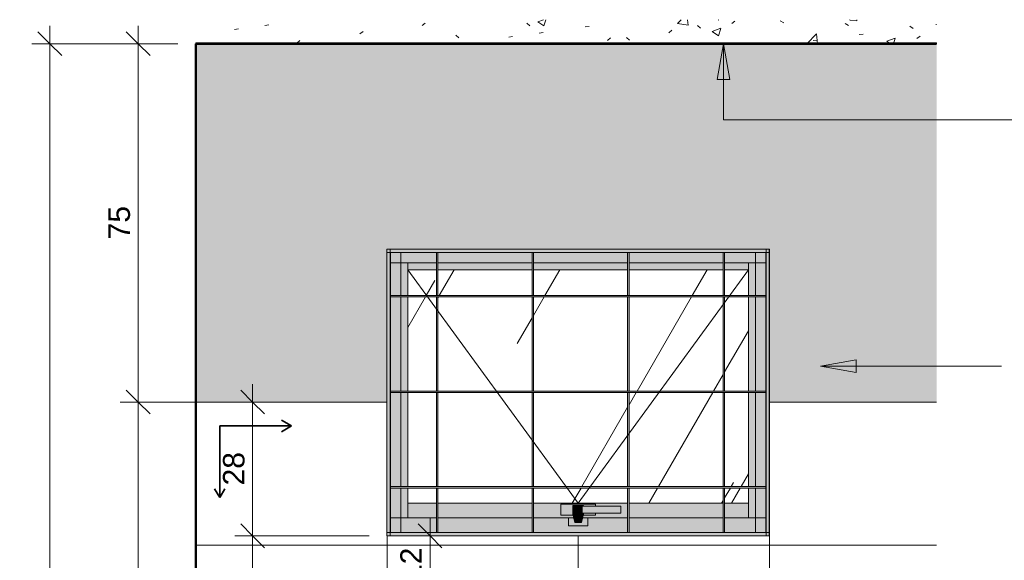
# Model space of a CAD drawing. Header units: millimetres. Extents: x -5352 to 6018, y -8027 to 2580.
# Tile 2 of 82: x -5352 to -3292, y 1449 to 2580. Entities that reach past the tile are written whole.
import ezdxf

# ---------------------------------------------------------------- set-up
doc = ezdxf.new("R2010")
doc.units = ezdxf.units.MM
for name, color, linetype, lineweight in [('A-ANNO-DIMS', 7, 'Continuous', 9), ('A-ANNO-DIMS-25', 7, 'Continuous', 9), ('A-CLNG', 7, 'Continuous', 5), ('A-FLOR', 7, 'Continuous', 5), ('A-FLOR-PATT', 7, 'Continuous', 50), ('A-GLAZ', 7, 'Continuous', 5), ('A-WALL-PATT', 7, 'Continuous', 5), ('G-ANNO-TEXT', 7, 'Continuous', 9), ('I-WALL', 7, 'Continuous', 5)]:
    doc.layers.add(name, color=color, linetype=linetype, lineweight=lineweight)
doc.layers.add('A-ANNO-NOTE', color=1, linetype='Continuous', lineweight=9, true_color=0xff0000)
doc.styles.add('Arial', font='arial.ttf', dxfattribs={"height": 45})
doc.dimstyles.new('Com_linha__ref__contínua__-_Cor_Vermelha_Arial_1_8mm', dxfattribs={"dimscale": 304.8, "dimtxt": 45.911673, "dimasz": 0.164042, "dimexe": 0.123031, "dimexo": 0.123031, "dimgap": 0.012303, "dimtad": 1, "dimdec": 1, "dimlfac": 0.1, "dimrnd": 0.1, "dimdsep": 46, "dimtxsty": 'Arial', "dimblk1": 'OBLIQUE', "dimblk2": 'OBLIQUE', "dimsah": 1, "dimcen": 0.09, "dimdle": 0.123031, "dimazin": 0, "dimtfac": 1, "dimtdec": 4, "dimtix": 1, "dimtmove": 0, "dimatfit": 3, "dimfxl": 1, "dimtvp": 1, "dimtolj": 1, "dimtzin": 0, "dimarcsym": 2})

# ---------------------------------------------------------------- blocks, each defined once
blk = doc.blocks.new('JANELA MAXIM-AR_2773969-5a0')
at = {"layer": 'A-GLAZ', "true_color": 0xfffffc}
for points in [[(-4576.7, 1500), (-4576.7, 2100), (-4583.6, 2100), (-4583.6, 1500)], [(-4402.5, 2093.1), (-3790.5, 2093.1), (-3790.5, 2100), (-4576.7, 2100), (-4576.7, 2093.1)], [(-4576.7, 1506.8), (-4576.4, 1507.2), (-4576.4, 2092.8), (-4576.7, 2093.1), (-4576.7, 1586.3)], [(-4208.7, 2092.8), (-3790.8, 2092.8), (-3790.5, 2093.1), (-4576.7, 2093.1), (-4576.4, 2092.8), (-4402.5, 2092.8)], [(-3790.5, 1506.8), (-3790.5, 2093.1), (-3790.8, 2092.8), (-3790.8, 1507.2)], [(-3790.5, 1500), (-3783.6, 1500), (-3783.6, 2100), (-3790.5, 2100), (-3790.5, 1917.6)], [(-3790.8, 2000), (-3790.8, 2003), (-4576.4, 2003), (-4576.4, 2000), (-3821.2, 2000)], [(-3790.8, 1800), (-3790.8, 1803), (-4576.4, 1803), (-4576.4, 1800), (-3821.2, 1800)], [(-3790.8, 1600), (-3790.8, 1603), (-4576.4, 1603), (-4576.4, 1600), (-3821.2, 1600)], [(-4160.3, 1506.8), (-3790.5, 1506.8), (-3790.8, 1507.2), (-4576.4, 1507.2), (-4576.7, 1506.8), (-4208.7, 1506.8)], [(-4576.7, 1500), (-3790.5, 1500), (-3790.5, 1506.8), (-4576.7, 1506.8)]]:
    blk.add_hatch(color=7, dxfattribs=at).paths.add_polyline_path(points)
h = blk.add_hatch(color=7, dxfattribs=at)
h.paths.add_polyline_path([(-4554.7, 1507.2), (-4554.7, 1600), (-4576.4, 1600), (-4576.4, 1507.2)])
h.paths.add_polyline_path([(-4554.7, 1603), (-4554.7, 1800), (-4576.4, 1800), (-4576.4, 1603)])
h.paths.add_polyline_path([(-4576.4, 1803), (-4554.7, 1803), (-4554.7, 2000), (-4576.4, 2000), (-4576.4, 1917.6)])
h.paths.add_polyline_path([(-4554.7, 2003), (-4554.7, 2092.8), (-4576.4, 2092.8), (-4576.4, 2003)])
h = blk.add_hatch(color=7, dxfattribs=at)
h.paths.add_polyline_path([(-4477.1, 2071.5), (-4280.1, 2071.5), (-4280.1, 2092.8), (-4477.1, 2092.8)])
h.paths.add_polyline_path([(-4554.7, 2071.5), (-4480.1, 2071.5), (-4480.1, 2092.8), (-4554.7, 2092.8)])
h.paths.add_polyline_path([(-3812.5, 2071.5), (-3812.5, 2092.8), (-3877.1, 2092.8), (-3877.1, 2071.5), (-3821.2, 2071.5)])
h.paths.add_polyline_path([(-4277.1, 2071.5), (-4080.1, 2071.5), (-4080.1, 2092.8), (-4277.1, 2092.8)])
h.paths.add_polyline_path([(-3880.1, 2071.5), (-3880.1, 2092.8), (-4077.1, 2092.8), (-4077.1, 2071.5)])
h = blk.add_hatch(color=7, dxfattribs=at)
h.paths.add_polyline_path([(-4480.1, 1507.2), (-4477.1, 1507.2), (-4477.1, 1600), (-4480.1, 1600), (-4480.1, 1586.3)])
h.paths.add_polyline_path([(-4477.1, 1603), (-4477.1, 1800), (-4480.1, 1800), (-4480.1, 1603)])
h.paths.add_polyline_path([(-4480.1, 1803), (-4477.1, 1803), (-4477.1, 2000), (-4480.1, 2000), (-4480.1, 1917.6)])
h.paths.add_polyline_path([(-4477.1, 2003), (-4477.1, 2092.8), (-4480.1, 2092.8), (-4480.1, 2003)])
h = blk.add_hatch(color=7, dxfattribs=at)
h.paths.add_polyline_path([(-4280.1, 1507.2), (-4277.1, 1507.2), (-4277.1, 1600), (-4280.1, 1600), (-4280.1, 1586.3)])
h.paths.add_polyline_path([(-4277.1, 1603), (-4277.1, 1800), (-4280.1, 1800), (-4280.1, 1603)])
h.paths.add_polyline_path([(-4280.1, 1803), (-4277.1, 1803), (-4277.1, 2000), (-4280.1, 2000), (-4280.1, 1917.6)])
h.paths.add_polyline_path([(-4280.1, 2003), (-4277.1, 2003), (-4277.1, 2092.8), (-4280.1, 2092.8)])
h = blk.add_hatch(color=7, dxfattribs=at)
h.paths.add_polyline_path([(-4080.1, 1507.2), (-4077.1, 1507.2), (-4077.1, 1600), (-4080.1, 1600), (-4080.1, 1586.3)])
h.paths.add_polyline_path([(-4077.1, 1603), (-4077.1, 1800), (-4080.1, 1800), (-4080.1, 1603)])
h.paths.add_polyline_path([(-4080.1, 1803), (-4077.1, 1803), (-4077.1, 2000), (-4080.1, 2000), (-4080.1, 1917.6)])
h.paths.add_polyline_path([(-4080.1, 2003), (-4077.1, 2003), (-4077.1, 2092.8), (-4080.1, 2092.8)])
h = blk.add_hatch(color=7, dxfattribs=at)
h.paths.add_polyline_path([(-3880.1, 1507.2), (-3877.1, 1507.2), (-3877.1, 1600), (-3880.1, 1600), (-3880.1, 1586.3)])
h.paths.add_polyline_path([(-3877.1, 1603), (-3877.1, 1800), (-3880.1, 1800), (-3880.1, 1603)])
h.paths.add_polyline_path([(-3880.1, 1803), (-3877.1, 1803), (-3877.1, 2000), (-3880.1, 2000), (-3880.1, 1917.6)])
h.paths.add_polyline_path([(-3877.1, 2003), (-3877.1, 2092.8), (-3880.1, 2092.8), (-3880.1, 2003)])
h = blk.add_hatch(color=7, dxfattribs=at)
h.paths.add_polyline_path([(-3790.8, 1507.2), (-3790.8, 1600), (-3812.5, 1600), (-3812.5, 1507.2)])
h.paths.add_polyline_path([(-3790.8, 1603), (-3790.8, 1800), (-3812.5, 1800), (-3812.5, 1603)])
h.paths.add_polyline_path([(-3790.8, 1803), (-3790.8, 2000), (-3812.5, 2000), (-3812.5, 1803)])
h.paths.add_polyline_path([(-3790.8, 2003), (-3790.8, 2092.8), (-3812.5, 2092.8), (-3812.5, 2003)])
h = blk.add_hatch(color=7, dxfattribs=at)
h.paths.add_polyline_path([(-4554.7, 1537.7), (-4539.9, 1537.7), (-4539.9, 1600), (-4554.7, 1600), (-4554.7, 1586.3)])
h.paths.add_polyline_path([(-4539.9, 1603), (-4539.9, 1800), (-4554.7, 1800), (-4554.7, 1603)])
h.paths.add_polyline_path([(-4554.7, 1803), (-4539.9, 1803), (-4539.9, 2000), (-4554.7, 2000), (-4554.7, 1917.6)])
h.paths.add_polyline_path([(-4539.9, 2003), (-4539.9, 2071.5), (-4554.7, 2071.5), (-4554.7, 2003)])
h = blk.add_hatch(color=7, dxfattribs=at)
h.paths.add_polyline_path([(-4477.1, 2071.2), (-4280.1, 2071.2), (-4280.1, 2071.5), (-4477.1, 2071.5)])
h.paths.add_polyline_path([(-4080.1, 2071.2), (-4080.1, 2071.5), (-4277.1, 2071.5), (-4277.1, 2071.2), (-4208.7, 2071.2)])
h.paths.add_polyline_path([(-4480.1, 2071.2), (-4480.1, 2071.5), (-4539.9, 2071.5), (-4539.9, 2071.2)])
h.paths.add_polyline_path([(-3880.1, 2071.2), (-3880.1, 2071.5), (-4077.1, 2071.5), (-4077.1, 2071.2)])
h.paths.add_polyline_path([(-3877.1, 2071.2), (-3827.3, 2071.2), (-3827.3, 2071.5), (-3877.1, 2071.5)])
h = blk.add_hatch(color=7, dxfattribs=at)
h.paths.add_polyline_path([(-4477.1, 2057), (-4280.1, 2057), (-4280.1, 2071.2), (-4477.1, 2071.2)])
h.paths.add_polyline_path([(-4480.1, 2057), (-4480.1, 2071.2), (-4539.9, 2071.2), (-4539.9, 2057)])
h.paths.add_polyline_path([(-4080.1, 2057), (-4080.1, 2071.2), (-4277.1, 2071.2), (-4277.1, 2057), (-4208.7, 2057)])
h.paths.add_polyline_path([(-3880.1, 2057), (-3880.1, 2071.2), (-4077.1, 2071.2), (-4077.1, 2057)])
h.paths.add_polyline_path([(-3877.1, 2057), (-3827.3, 2057), (-3827.3, 2071.2), (-3877.1, 2071.2)])
h = blk.add_hatch(color=7, dxfattribs=at)
h.paths.add_polyline_path([(-3821.2, 1537.7), (-3812.5, 1537.7), (-3812.5, 1600), (-3827.3, 1600), (-3827.3, 1537.7)])
h.paths.add_polyline_path([(-3821.2, 1603), (-3812.5, 1603), (-3812.5, 1800), (-3827.3, 1800), (-3827.3, 1603)])
h.paths.add_polyline_path([(-3812.5, 1803), (-3812.5, 2000), (-3827.3, 2000), (-3827.3, 1803), (-3821.2, 1803)])
h.paths.add_polyline_path([(-3821.2, 2003), (-3812.5, 2003), (-3812.5, 2071.5), (-3827.3, 2071.5), (-3827.3, 2003)])
at = {"layer": 'A-GLAZ', "true_color": 0xbee8fe}
h = blk.add_hatch(dxfattribs=at)
h.set_pattern_fill('FP_3', color=254, style=0, pattern_type=2)
h.set_pattern_definition([(60, (-4215.2, 0), (-395, 1815.8), [250, -500]), (60, (-3715.2, 475), (-297.07, 835.46), [750, -1250]), (60, (-1715.2, 3750), (-560, 1680.1), [1250, -2825]), (60, (-8465.2, -5825), (-1875.5, 2901.5), [2500, -5000]), (60, (-11715.2, -13650), (-781.75, 6196), [2750, -5250]), (60, (26734.8, 63650), (-1047.66, 2885.4), [3750, -7500]), (60, (-3965.2, 5000), (-869.8, 1743.5), [1750, -5000]), (60, (-79965.2, -164000), (-30.08, 2297.9), [1500, -1875]), (60, (-3840.2, 575), (-2248, 2856.6), [2000, -3000]), (60, (-35065.2, 58625), (93.477, -1988.093), [1250, -2875]), (60, (-1715.2, 2825), (-395.03, 1815.8), [250, -500]), (60, (-4715.2, 475), (-297.07, 835.46), [750, -1250]), (60, (-1715.2, -3750), (-559.98, 1680.08), [1250, -2825]), (60, (34.8, -5825), (-1875.5, 2901.5), [2500, -5000]), (60, (-11715.2, 13650), (-781.7, 6196), [2750, -5250]), (60, (-35165.2, -63650), (-1047.66, 2885.4), [3750, -7500]), (60, (-3965.2, -5000), (-869.8, 1743.48), [1750, -5000]), (60, (-79965.2, 164000), (-30.08, 2297.9), [1500, -1875]), (60, (-4590.2, -575), (-2248, 2856.6), [2000, -3000]), (60, (-35065.2, -58625), (93.477, -1988.093), [1250, -2875])])
h.paths.add_polyline_path([(-4111.8, 1568.2), (-4080.1, 1568.2), (-4080.1, 1600), (-4277.1, 1600), (-4277.1, 1568.2), (-4160.3, 1568.2)])
h.paths.add_polyline_path([(-4539.9, 1568.2), (-4480.1, 1568.2), (-4480.1, 1600), (-4539.9, 1600), (-4539.9, 1586.3)])
h.paths.add_polyline_path([(-4402.5, 1568.2), (-4280.1, 1568.2), (-4280.1, 1600), (-4477.1, 1600), (-4477.1, 1568.2)])
h.paths.add_polyline_path([(-4077.1, 1568.2), (-3880.1, 1568.2), (-3880.1, 1600), (-4077.1, 1600), (-4077.1, 1586.3)])
h.paths.add_polyline_path([(-3877.1, 1568.2), (-3827.3, 1568.2), (-3827.3, 1600), (-3877.1, 1600), (-3877.1, 1586.3)])
h.paths.add_polyline_path([(-4080.1, 1603), (-4080.1, 1800), (-4277.1, 1800), (-4277.1, 1603), (-4208.7, 1603)])
h.paths.add_polyline_path([(-4280.1, 1603), (-4280.1, 1800), (-4477.1, 1800), (-4477.1, 1603)])
h.paths.add_polyline_path([(-3880.1, 1603), (-3880.1, 1800), (-4077.1, 1800), (-4077.1, 1603)])
h.paths.add_polyline_path([(-4480.1, 1603), (-4480.1, 1800), (-4539.9, 1800), (-4539.9, 1603)])
h.paths.add_polyline_path([(-3827.3, 1603), (-3827.3, 1800), (-3877.1, 1800), (-3877.1, 1603)])
h.paths.add_polyline_path([(-4539.9, 1803), (-4480.1, 1803), (-4480.1, 2000), (-4539.9, 2000), (-4539.9, 1917.6)])
h.paths.add_polyline_path([(-4280.1, 1803), (-4280.1, 2000), (-4477.1, 2000), (-4477.1, 1803)])
h.paths.add_polyline_path([(-3877.1, 1803), (-3827.3, 1803), (-3827.3, 2000), (-3877.1, 2000), (-3877.1, 1917.6)])
h.paths.add_polyline_path([(-4077.1, 1803), (-3880.1, 1803), (-3880.1, 2000), (-4077.1, 2000), (-4077.1, 1917.6)])
h.paths.add_polyline_path([(-4208.7, 1803), (-4080.1, 1803), (-4080.1, 2000), (-4277.1, 2000), (-4277.1, 1803)])
h.paths.add_polyline_path([(-4477.1, 2003), (-4280.1, 2003), (-4280.1, 2057), (-4477.1, 2057)])
h.paths.add_polyline_path([(-4077.1, 2003), (-3880.1, 2003), (-3880.1, 2057), (-4077.1, 2057)])
h.paths.add_polyline_path([(-4539.9, 2003), (-4480.1, 2003), (-4480.1, 2057), (-4539.9, 2057)])
h.paths.add_polyline_path([(-3827.3, 2003), (-3827.3, 2057), (-3877.1, 2057), (-3877.1, 2003)])
h.paths.add_polyline_path([(-4277.1, 2003), (-4080.1, 2003), (-4080.1, 2057), (-4277.1, 2057)])
at = {"layer": 'A-GLAZ', "true_color": 0xfffffc}
h = blk.add_hatch(color=7, dxfattribs=at)
h.paths.add_polyline_path([(-4134.1, 1538), (-4080.1, 1538), (-4080.1, 1568.2), (-4277.1, 1568.2), (-4277.1, 1538), (-4192.9, 1538), (-4194.3, 1543.5), (-4219.6, 1543.5), (-4219.6, 1566), (-4147.6, 1566), (-4147.6, 1562.3), (-4094.1, 1562.3), (-4094.2, 1547.3), (-4147.6, 1547.3), (-4147.6, 1543.5), (-4172.9, 1543.5), (-4174.3, 1538), (-4147.6, 1538)])
h.paths.add_polyline_path([(-4539.9, 1538), (-4480.1, 1538), (-4480.1, 1568.2), (-4539.9, 1568.2)])
h.paths.add_polyline_path([(-3880.1, 1538), (-3880.1, 1568.2), (-4077.1, 1568.2), (-4077.1, 1538), (-4014.9, 1538)])
h.paths.add_polyline_path([(-3827.3, 1538), (-3827.3, 1568.2), (-3877.1, 1568.2), (-3877.1, 1538)])
h.paths.add_polyline_path([(-4402.5, 1538), (-4280.1, 1538), (-4280.1, 1568.2), (-4477.1, 1568.2), (-4477.1, 1538)])
at = {"layer": 'A-GLAZ', "true_color": 0xf4f4f4}
h = blk.add_hatch(color=7, dxfattribs=at)
h.paths.add_polyline_path([(-4219.6, 1543.5), (-4194.3, 1543.5), (-4194.8, 1545.8), (-4194.8, 1563.8), (-4172.3, 1563.8), (-4172.3, 1562.3), (-4147.6, 1562.3), (-4147.6, 1566), (-4219.6, 1566)])
h.paths.add_polyline_path([(-4154.1, 1543.5), (-4147.6, 1543.5), (-4147.6, 1547.3), (-4172.3, 1547.3), (-4172.3, 1545.8), (-4172.9, 1543.5), (-4160.3, 1543.5)])
for points in [[(-4194.4, 1545.8), (-4172.3, 1545.8), (-4172.3, 1547.3), (-4194.4, 1547.3), (-4194.1, 1562.3), (-4172.3, 1562.3), (-4172.3, 1563.8), (-4194.8, 1563.8), (-4194.8, 1545.8)], [(-4190.3, 1527.8), (-4176.8, 1527.8), (-4172.3, 1545.8), (-4194.8, 1545.8)], [(-4194.4, 1547.3), (-4174, 1547.3), (-4174, 1562.3), (-4194.4, 1562.3)], [(-4095.1, 1547.3), (-4095.1, 1562.3), (-4174, 1562.3), (-4174, 1547.3), (-4111.8, 1547.3)], [(-4094.1, 1547.3), (-4094.1, 1547.3), (-4094.2, 1562.3), (-4095.1, 1562.3), (-4095.1, 1547.3), (-4094.2, 1547.3)], [(-4172.3, 1521.1), (-4163.3, 1521.1), (-4163.3, 1537.7), (-4174.4, 1537.7), (-4176.8, 1527.8), (-4190.3, 1527.8), (-4192.8, 1537.7), (-4203.8, 1537.7), (-4203.8, 1521.1), (-4194.8, 1521.1)]]:
    blk.add_hatch(color=7, dxfattribs=at).paths.add_polyline_path(points)
at = {"layer": 'A-GLAZ', "true_color": 0xfffffc}
h = blk.add_hatch(color=7, dxfattribs=at)
h.paths.add_polyline_path([(-3812.5, 1507.2), (-3812.5, 1537.7), (-3877.1, 1537.7), (-3877.1, 1507.2), (-3821.2, 1507.2)])
h.paths.add_polyline_path([(-4477.1, 1507.2), (-4280.1, 1507.2), (-4280.1, 1537.7), (-4477.1, 1537.7)])
h.paths.add_polyline_path([(-4480.1, 1507.2), (-4480.1, 1537.7), (-4554.7, 1537.7), (-4554.7, 1507.2)])
h.paths.add_polyline_path([(-3880.1, 1507.2), (-3880.1, 1537.7), (-4077.1, 1537.7), (-4077.1, 1507.2), (-4014.9, 1507.2)])
h.paths.add_polyline_path([(-4277.1, 1507.2), (-4080.1, 1507.2), (-4080.1, 1537.7), (-4163.3, 1537.7), (-4163.3, 1521.1), (-4203.8, 1521.1), (-4203.8, 1537.7), (-4277.1, 1537.7)])
h = blk.add_hatch(color=7, dxfattribs=at)
h.paths.add_polyline_path([(-4163.3, 1537.7), (-4080.1, 1537.7), (-4080.1, 1538), (-4174.3, 1538), (-4174.4, 1537.7), (-4172.3, 1537.7)])
h.paths.add_polyline_path([(-4539.9, 1537.7), (-4480.1, 1537.7), (-4480.1, 1538), (-4539.9, 1538)])
h.paths.add_polyline_path([(-3880.1, 1537.7), (-3880.1, 1538), (-4077.1, 1538), (-4077.1, 1537.7), (-4014.9, 1537.7)])
h.paths.add_polyline_path([(-4277.1, 1537.7), (-4192.8, 1537.7), (-4192.9, 1538), (-4277.1, 1538)])
h.paths.add_polyline_path([(-3827.3, 1537.7), (-3827.3, 1538), (-3877.1, 1538), (-3877.1, 1537.7)])
h.paths.add_polyline_path([(-4402.5, 1537.7), (-4280.1, 1537.7), (-4280.1, 1538), (-4477.1, 1538), (-4477.1, 1537.7)])
at = {"layer": 'A-GLAZ'}
for p, q in [((-4583.6, 2100), (-4583.6, 1500)), ((-4576.7, 2100), (-4583.6, 2100)), ((-4583.6, 2093.1), (-4583.6, 2100)), ((-4583.6, 2100), (-3783.6, 2100)), ((-4583.6, 2093.1), (-3783.6, 2093.1)), ((-4576.7, 2100), (-4576.7, 1500)), ((-4576.4, 2092.8), (-4576.4, 1507.2)), ((-4576.4, 2092.8), (-3790.8, 2092.8)), ((-4554.7, 2092.8), (-4554.7, 2003)), ((-4480.1, 2003), (-4480.1, 2092.8)), ((-4477.1, 2092.8), (-4477.1, 2003)), ((-4280.1, 2003), (-4280.1, 2092.8)), ((-4277.1, 2092.8), (-4277.1, 2003)), ((-4080.1, 2003), (-4080.1, 2092.8)), ((-4077.1, 2092.8), (-4077.1, 2003)), ((-3880.1, 2003), (-3880.1, 2092.8)), ((-3877.1, 2092.8), (-3877.1, 2003)), ((-3812.5, 2092.8), (-3812.5, 2003)), ((-3790.8, 2092.8), (-3790.8, 1507.2)), ((-3790.5, 2100), (-3790.5, 1500)), ((-3783.6, 2100), (-3790.5, 2100)), ((-3783.6, 2100), (-3783.6, 1500)), ((-3783.6, 2100), (-3783.6, 2093.1)), ((-4576.4, 2071.5), (-4480.1, 2071.5)), ((-4539.9, 2003), (-4539.9, 2071.5)), ((-4480.1, 2071.2), (-4539.9, 2071.2)), ((-4477.1, 2071.5), (-4280.1, 2071.5)), ((-4280.1, 2071.2), (-4477.1, 2071.2)), ((-4277.1, 2071.5), (-4080.1, 2071.5)), ((-4080.1, 2071.2), (-4277.1, 2071.2)), ((-4077.1, 2071.5), (-3880.1, 2071.5)), ((-3880.1, 2071.2), (-4077.1, 2071.2)), ((-3877.1, 2071.5), (-3790.8, 2071.5)), ((-3827.3, 2071.2), (-3877.1, 2071.2)), ((-3827.3, 2003), (-3827.3, 2071.5)), ((-4183.6, 1568.2), (-4539.9, 2057)), ((-4480.1, 2057), (-4539.9, 2057)), ((-4280.1, 2057), (-4477.1, 2057)), ((-4080.1, 2057), (-4277.1, 2057)), ((-3827.3, 2057), (-4183.6, 1568.2)), ((-3880.1, 2057), (-4077.1, 2057)), ((-3827.3, 2057), (-3877.1, 2057)), ((-3790.8, 2003), (-4576.4, 2003)), ((-4576.4, 2000), (-3790.8, 2000)), ((-4554.7, 2000), (-4554.7, 1803)), ((-4539.9, 1803), (-4539.9, 2000)), ((-4480.1, 1803), (-4480.1, 2000)), ((-4477.1, 2000), (-4477.1, 1803)), ((-4280.1, 1803), (-4280.1, 2000)), ((-4277.1, 2000), (-4277.1, 1803)), ((-4080.1, 1803), (-4080.1, 2000)), ((-4077.1, 2000), (-4077.1, 1803)), ((-3880.1, 1803), (-3880.1, 2000)), ((-3877.1, 2000), (-3877.1, 1803)), ((-3827.3, 1803), (-3827.3, 2000)), ((-3812.5, 2000), (-3812.5, 1803)), ((-3790.8, 1803), (-4576.4, 1803)), ((-4576.4, 1800), (-3790.8, 1800)), ((-4554.7, 1800), (-4554.7, 1603)), ((-4539.9, 1603), (-4539.9, 1800)), ((-4480.1, 1603), (-4480.1, 1800)), ((-4477.1, 1800), (-4477.1, 1603)), ((-4280.1, 1603), (-4280.1, 1800)), ((-4277.1, 1800), (-4277.1, 1603)), ((-4080.1, 1603), (-4080.1, 1800)), ((-4077.1, 1800), (-4077.1, 1603)), ((-3880.1, 1603), (-3880.1, 1800)), ((-3877.1, 1800), (-3877.1, 1603)), ((-3827.3, 1603), (-3827.3, 1800)), ((-3812.5, 1800), (-3812.5, 1603)), ((-4576.4, 1603), (-3790.8, 1603)), ((-3790.8, 1600), (-4576.4, 1600)), ((-4554.7, 1600), (-4554.7, 1507.2)), ((-4539.9, 1537.7), (-4539.9, 1600)), ((-4480.1, 1507.2), (-4480.1, 1600)), ((-4477.1, 1600), (-4477.1, 1507.2)), ((-4280.1, 1507.2), (-4280.1, 1600)), ((-4277.1, 1600), (-4277.1, 1507.2)), ((-4080.1, 1507.2), (-4080.1, 1600)), ((-4077.1, 1600), (-4077.1, 1507.2)), ((-3880.1, 1507.2), (-3880.1, 1600)), ((-3877.1, 1600), (-3877.1, 1507.2)), ((-3827.3, 1537.7), (-3827.3, 1600)), ((-3812.5, 1600), (-3812.5, 1507.2)), ((-4480.1, 1568.2), (-4539.9, 1568.2)), ((-4280.1, 1568.2), (-4477.1, 1568.2)), ((-4080.1, 1568.2), (-4277.1, 1568.2)), ((-4147.6, 1566), (-4219.6, 1566)), ((-4219.6, 1566), (-4219.6, 1543.5)), ((-4147.6, 1562.3), (-4147.6, 1566)), ((-3880.1, 1568.2), (-4077.1, 1568.2)), ((-3827.3, 1568.2), (-3877.1, 1568.2)), ((-4172.3, 1563.8), (-4194.8, 1563.8)), ((-4194.8, 1563.8), (-4194.8, 1545.8)), ((-4194.8, 1545.8), (-4172.3, 1545.8)), ((-4194.8, 1545.8), (-4190.3, 1527.8)), ((-4194.4, 1562.3), (-4194.4, 1547.3)), ((-4174, 1562.3), (-4194.4, 1562.3)), ((-4194.4, 1547.3), (-4174, 1547.3)), ((-4176.8, 1527.8), (-4172.3, 1545.8)), ((-4095.1, 1562.3), (-4174, 1562.3)), ((-4174, 1547.3), (-4095.1, 1547.3)), ((-4172.3, 1562.3), (-4172.3, 1563.8)), ((-4172.3, 1545.8), (-4172.3, 1547.3)), ((-4147.6, 1543.5), (-4147.6, 1547.3)), ((-4094.1, 1562.3), (-4095.1, 1562.3)), ((-4095.1, 1547.3), (-4094.1, 1547.3)), ((-4094.1, 1547.3), (-4094.1, 1562.3)), ((-4576.4, 1537.7), (-4480.1, 1537.7)), ((-4480.1, 1538), (-4539.9, 1538)), ((-4280.1, 1538), (-4477.1, 1538)), ((-4477.1, 1537.7), (-4280.1, 1537.7)), ((-4192.9, 1538), (-4277.1, 1538)), ((-4277.1, 1537.7), (-4203.8, 1537.7)), ((-4219.6, 1543.5), (-4194.3, 1543.5)), ((-4192.8, 1537.7), (-4203.8, 1537.7)), ((-4203.8, 1537.7), (-4203.8, 1521.1)), ((-4190.3, 1527.8), (-4176.8, 1527.8)), ((-4163.3, 1537.7), (-4174.4, 1537.7)), ((-4080.1, 1538), (-4174.3, 1538)), ((-4172.9, 1543.5), (-4147.6, 1543.5)), ((-4163.3, 1521.1), (-4163.3, 1537.7)), ((-4163.3, 1537.7), (-4080.1, 1537.7)), ((-3880.1, 1538), (-4077.1, 1538)), ((-4077.1, 1537.7), (-3880.1, 1537.7)), ((-3827.3, 1538), (-3877.1, 1538)), ((-3877.1, 1537.7), (-3790.8, 1537.7)), ((-4583.6, 1506.8), (-3783.6, 1506.8)), ((-4583.6, 1506.8), (-4583.6, 1500)), ((-4576.4, 1507.2), (-3790.8, 1507.2)), ((-4203.8, 1521.1), (-4163.3, 1521.1)), ((-3783.6, 1506.8), (-3783.6, 1500)), ((-4576.7, 1500), (-4583.6, 1500)), ((-4583.6, 1500), (-3783.6, 1500)), ((-3783.6, 1500), (-3790.5, 1500))]:
    blk.add_line(p, q, dxfattribs=at)
blk = doc.blocks.new('DIMBLOCK1-5a')
at = {"layer": 'A-ANNO-DIMS-25', "color": 242, "true_color": 0xbd2b2e}
for p, q in [((-5104.2, 2530), (-5129.2, 2555)), ((-5104.2, 2567.5), (-5104.2, 1780)), ((-5104.2, 2530), (-5141.7, 2530)), ((-5104.2, 2530), (-5079.2, 2505)), ((-5104.2, 2530), (-5021.1, 2530)), ((-5104.2, 1780), (-5129.2, 1805)), ((-5104.2, 1780), (-5141.7, 1780)), ((-5104.2, 1780), (-5079.2, 1755)), ((-5104.2, 1780), (-4721.8, 1780))]:
    blk.add_line(p, q, dxfattribs=at)
at = {"layer": 'A-ANNO-DIMS-25', "color": 0, "insert": (-5166.4, 2120.4), "char_height": 45, "width": 83.065, "attachment_point": 1, "rotation": 90, "line_spacing_factor": 0.941778, "style": 'Arial'}
blk.add_mtext('75', dxfattribs=at)
blk = doc.blocks.new('_Oblique')
at = {"color": 0, "linetype": 'ByBlock', "lineweight": -2}
blk.add_line((-0.5, -0.5), (0.5, 0.5), dxfattribs=at)
blk = doc.blocks.new('DIMBLOCK2-5a')
at = {"layer": 'A-ANNO-DIMS-25', "color": 242, "true_color": 0xbd2b2e}
for p, q in [((-5104.2, 1780), (-5129.2, 1805)), ((-5104.2, 1780), (-5141.7, 1780)), ((-5104.2, 1780), (-5104.2, -57.5)), ((-5104.2, 1780), (-5079.2, 1755)), ((-5104.2, 1780), (-4721.8, 1780)), ((-5104.2, -20), (-5129.2, 5)), ((-5104.2, -20), (-5141.7, -20)), ((-5104.2, -20), (-5079.2, -45)), ((-5104.2, -20), (-5021.1, -20))]:
    blk.add_line(p, q, dxfattribs=at)
at = {"layer": 'A-ANNO-DIMS-25', "color": 0, "char_height": 45, "attachment_point": 1, "rotation": 90, "line_spacing_factor": 0.941778, "style": 'Arial'}
for s, insert, width in [('6 PEÇAS INTEIRAS', (-5088.3, 594.6), 684.861), ('180', (-5166.4, 828.1), 124.597)]:
    blk.add_mtext(s, dxfattribs=dict(at, insert=insert, width=width))
blk = doc.blocks.new('DIMBLOCK3-5a')
at = {"layer": 'A-ANNO-DIMS-25', "color": 242, "true_color": 0xbd2b2e}
for p, q in [((-5289.1, 2530), (-5314.1, 2555)), ((-5289.1, 2567.5), (-5289.1, -57.5)), ((-5289.1, 2530), (-5326.6, 2530)), ((-5289.1, 2530), (-5264.1, 2505)), ((-5289.1, 2530), (-5021.1, 2530)), ((-5289.1, -20), (-5314.1, 5)), ((-5289.1, -20), (-5326.6, -20)), ((-5289.1, -20), (-5264.1, -45)), ((-5289.1, -20), (-5021.1, -20))]:
    blk.add_line(p, q, dxfattribs=at)
at = {"layer": 'A-ANNO-DIMS-25', "color": 0, "insert": (-5351.3, 1203.1), "char_height": 45, "width": 124.597, "attachment_point": 1, "rotation": 90, "line_spacing_factor": 0.941778, "style": 'Arial'}
blk.add_mtext('255', dxfattribs=at)
blk = doc.blocks.new('DIMBLOCK4-5a')
at = {"layer": 'A-ANNO-DIMS-25', "color": 242, "true_color": 0xbd2b2e}
for p, q in [((-4864.7, 1817.5), (-4864.7, 1500)), ((-4864.7, 1780), (-4889.7, 1805)), ((-4864.7, 1780), (-4866.8, 1780)), ((-4864.7, 1780), (-4839.7, 1755)), ((-4864.7, 1780), (-4827.2, 1780)), ((-4864.7, 1500), (-4889.7, 1525)), ((-4864.7, 1500), (-4902.2, 1500)), ((-4864.7, 1500), (-4839.7, 1475)), ((-4864.7, 1500), (-4621.1, 1500))]:
    blk.add_line(p, q, dxfattribs=at)
at = {"layer": 'A-ANNO-DIMS-25', "color": 0, "insert": (-4926.8, 1605.4), "char_height": 45, "width": 83.065, "attachment_point": 1, "rotation": 90, "line_spacing_factor": 0.941778, "style": 'Arial'}
blk.add_mtext('28', dxfattribs=at)
blk = doc.blocks.new('DIMBLOCK5-5a')
at = {"layer": 'A-ANNO-DIMS-25', "color": 242, "true_color": 0xbd2b2e}
for p, q in [((-4864.7, 1500), (-4889.7, 1525)), ((-4864.7, 1500), (-4902.2, 1500)), ((-4864.7, 1500), (-4864.7, -57.5)), ((-4864.7, 1500), (-4839.7, 1475)), ((-4864.7, 1500), (-4621.1, 1500)), ((-4864.7, -20), (-4889.7, 5)), ((-4864.7, -20), (-4866.8, -20)), ((-4864.7, -20), (-4839.7, -45)), ((-4864.7, -20), (-4827.2, -20))]:
    blk.add_line(p, q, dxfattribs=at)
at = {"layer": 'A-ANNO-DIMS-25', "color": 0, "insert": (-4926.8, 688.1), "char_height": 45, "width": 124.597, "attachment_point": 1, "rotation": 90, "line_spacing_factor": 0.941778, "style": 'Arial'}
blk.add_mtext('152', dxfattribs=at)
blk = doc.blocks.new('Símbolo - Início Piso - Iniciar Piso-2718082-5a')
at = {"layer": 'A-ANNO-NOTE', "lineweight": 35}
for p, q in [((-4783.6, 1730), (-4804.6, 1742.1)), ((-4933.6, 1730), (-4783.6, 1730)), ((-4933.6, 1580), (-4933.6, 1730)), ((-4783.6, 1730), (-4804.6, 1717.9)), ((-4933.6, 1580), (-4944.3, 1598.5)), ((-4933.6, 1580), (-4922.9, 1598.5))]:
    blk.add_line(p, q, dxfattribs=at)
blk = doc.blocks.new('DIMBLOCK7-5a')
at = {"layer": 'A-ANNO-DIMS-25', "color": 242, "true_color": 0xbd2b2e}
for p, q in [((-4493.5, 1500), (-4518.5, 1525)), ((-4493.5, 1537.5), (-4493.5, 1380)), ((-4493.5, 1500), (-4531, 1500)), ((-4493.5, 1500), (-4468.5, 1475)), ((-4493.5, 1500), (-4427.3, 1500)), ((-4493.5, 1380), (-4518.5, 1405)), ((-4493.5, 1380), (-4531, 1380)), ((-4493.5, 1380), (-4468.5, 1355)), ((-4493.5, 1380), (-4275.9, 1380))]:
    blk.add_line(p, q, dxfattribs=at)
at = {"layer": 'A-ANNO-DIMS-25', "color": 0, "insert": (-4555.7, 1405.4), "char_height": 45, "width": 83.065, "attachment_point": 1, "rotation": 90, "line_spacing_factor": 0.941778, "style": 'Arial'}
blk.add_mtext('12', dxfattribs=at)

msp = doc.modelspace()

# ---------------------------------------------------------------- hatches: boundary and pattern name
at = {"layer": 'A-FLOR-PATT', "lineweight": 5, "true_color": 0x787878}
h = msp.add_hatch(dxfattribs=at)
h.set_pattern_fill('FP_1', color=8, style=0, pattern_type=2)
h.set_pattern_definition([(50, (-4215.23, 0), (182.185, -15.939), [19.05, -209.55]), (355, (-4215.23, 0), (-35.242, 191.057), [15.24, -167.64]), (100.451, (-4200.05, -1.33), (146.943, 175.117), [16.19, -178.09]), (46.184, (-4215.23, 50.8), (271.079, -42.043), [28.575, -314.325]), (96.636, (-4192.64, 47.3), (237.403, 247.427), [24.285, -267.135]), (351.184, (-4215.23, 50.8), (237.405, 247.425), [22.86, -251.46]), (21, (-4189.83, 38.1), (151.615, -102.2655), [19.05, -209.55]), (326, (-4189.83, 38.1), (61.802, 184.188), [15.24, -167.64]), (71.451, (-4177.2, 29.58), (213.417, 81.921), [16.19, -178.09]), (37.5, (-4215.23, 0), (3.0883, 84.555), [8.382, -157.226, 8.382, -161.798, -168.275]), (37.5, (-4215.23, 0), (3.0883, 84.555), [-335.788, 8.382, -159.893]), (7.5, (-4215.23, 0), (66.8194, 100.1807), [8.382, -88.646, 8.382, -153.416, -64.135]), (7.5, (-4215.23, 0), (66.8194, 100.1807), [-258.826, 8.382, -55.753]), (327.5, (-4271.87, 0), (135.5905, -5.7289), [8.382, -55.118, 8.382, -189.738, -262.89]), (327.5, (-4271.87, 0), (135.5905, -5.7289), [-261.62, 8.382, -254.508]), (317.5, (-4297.27, 0), (148.129, 25.427), [8.382, -74.168, 8.382, -123.19, -186.69]), (317.5, (-4297.27, 0), (148.129, 25.427), [-214.122, 8.382, -178.308])])
h.paths.add_polyline_path([(-3433.635, 2530), (-3433.635, 2580.195), (-4983.763, 2580.195), (-4983.763, 2530), (-3821.167, 2530)])
at = {"layer": 'A-WALL-PATT', "true_color": 0x808080}
h = msp.add_hatch(dxfattribs=at)
h.set_pattern_fill('FP_2', color=8, style=0, pattern_type=2)
h.set_pattern_definition([(0, (-5383.6, -320), (0, 300), []), (90, (-5383.6, -320), (-400, 2e-14), [])])
h.paths.add_polyline_path([(-4970.849, -20), (-3433.635, -20), (-3433.635, 1780), (-3783.588, 1780), (-3783.588, 1500), (-4583.588, 1500), (-4583.588, 1780), (-4983.588, 1780), (-4983.588, -20)])
h.paths.add_polyline_path([(-3722.442, 338.602), (-3724.332, 338.803), (-3726.135, 339.395), (-3727.774, 340.352), (-3729.185, 340.793), (-3729.185, 341.642), (-3730.635, 344.009), (-3731.181, 345.451), (-3731.442, 347.602), (-3731.442, 422.082), (-4035.935, 422.082), (-4036.196, 345.451), (-4037.598, 342.503), (-4038.192, 341.433), (-4038.192, 340.588), (-4039.602, 340.352), (-4041.241, 339.395), (-4043.044, 338.803), (-4044.935, 338.602), (-4098.825, 338.803), (-4100.629, 339.396), (-4102.267, 340.352), (-4104.078, 340.602), (-4104.306, 342.503), (-4105.163, 344.009), (-4105.721, 345.654), (-4105.935, 347.602), (-4105.935, 422.082), (-4229.979, 422.253), (-4232.068, 423.43), (-4232.724, 424.203), (-4233.268, 425.193), (-4233.652, 426.831), (-4233.685, 427.082), (-4233.685, 442.082), (-4232.92, 445.695), (-4231.997, 447.536), (-4230.756, 449.153), (-4227.677, 451.16), (-4226.273, 451.742), (-4222.322, 452.082), (-4105.935, 452.082), (-4105.721, 457.051), (-4104.971, 459.103), (-4104.078, 460.577), (-4104.078, 462.102), (-4102.592, 462.102), (-4100.876, 463.194), (-4098.958, 463.872), (-4096.935, 464.102), (-4043.409, 463.972), (-4040.543, 462.958), (-4039.154, 462.102), (-4038.192, 461.898), (-4038.192, 461.063), (-4036.896, 459.103), (-4036.056, 456.104), (-4035.935, 455.102), (-4035.935, 452.082), (-3731.442, 452.082), (-3731.181, 457.254), (-3730.413, 459.28), (-3729.185, 461.299), (-3729.185, 462.102), (-3728.098, 462.102), (-3725.443, 463.587), (-3722.442, 464.102), (-3668.418, 463.872), (-3666.5, 463.194), (-3664.785, 462.102), (-3663.298, 461.898), (-3663.158, 460.346), (-3661.861, 457.657), (-3661.551, 456.104), (-3661.442, 455.102), (-3661.442, 452.082), (-3542.111, 451.875), (-3540.609, 451.54), (-3538.685, 450.743), (-3536.288, 448.729), (-3534.645, 446.167), (-3534.025, 444.671), (-3533.685, 442.082), (-3533.855, 425.788), (-3534.645, 424.203), (-3535.301, 423.43), (-3536.185, 422.752), (-3537.957, 422.219), (-3544.714, 422.082), (-3661.442, 422.082), (-3661.655, 345.654), (-3662.284, 343.801), (-3663.298, 342.128), (-3663.298, 340.352), (-3665.109, 340.352), (-3666.747, 339.396), (-3668.551, 338.803), (-3670.442, 338.602), (-3695.97, 338.602)])
h.paths.add_polyline_path([(-4228.078, 641.832), (-4238.299, 641.832), (-4248.177, 644.454), (-4257.052, 649.524), (-4264.329, 656.7), (-4269.522, 665.504), (-4272.281, 675.345), (-4272.423, 685.565), (-4269.939, 695.479), (-4264.993, 704.424), (-4257.919, 711.8), (-4249.188, 717.114), (-4249.188, 1346.886), (-4257.919, 1352.2), (-4264.993, 1359.576), (-4269.939, 1368.521), (-4272.423, 1378.435), (-4272.281, 1388.655), (-4269.522, 1398.496), (-4264.329, 1407.3), (-4257.052, 1414.476), (-4248.177, 1419.546), (-4238.299, 1422.168), (-4228.078, 1422.168), (-4218.199, 1419.546), (-4208.699, 1413.86), (-4202.047, 1407.3), (-4196.855, 1398.496), (-4194.095, 1388.655), (-4194.095, 1377.868), (-4196.438, 1368.521), (-4201.383, 1359.576), (-4208.699, 1352.053), (-4217.188, 1346.886), (-4217.188, 717.114), (-4208.458, 711.8), (-4201.383, 704.424), (-4196.438, 695.479), (-4193.953, 685.565), (-4194.095, 675.345), (-4196.855, 665.504), (-4202.047, 656.7), (-4209.324, 649.524), (-4218.199, 644.454)])
h.paths.add_polyline_path([(-4636.134, 958.08), (-4641.394, 959.402), (-4646.174, 961.966), (-4650.184, 965.617), (-4653.184, 970.136), (-4654.992, 975.25), (-4683.422, 975.25), (-4683.073, 1015.249), (-4674.187, 1015.249), (-4673.922, 984.75), (-4654.992, 984.75), (-4653.184, 989.864), (-4650.184, 994.383), (-4646.174, 998.034), (-4641.394, 1000.598), (-4636.134, 1001.92), (-4630.71, 1001.92), (-4625.449, 1000.598), (-4620.67, 998.034), (-4616.659, 994.383), (-4613.659, 989.864), (-4611.851, 984.75), (-4592.922, 984.75), (-4592.656, 1015.249), (-4583.77, 1015.249), (-4583.422, 975.25), (-4611.851, 975.25), (-4613.659, 970.136), (-4616.659, 965.617), (-4620.67, 961.966), (-4625.449, 959.402), (-4630.71, 958.08)])
at = {"layer": 'G-ANNO-TEXT'}
for points in [[(-3879.737, 2529.929), (-3892.962, 2454.929), (-3866.513, 2454.929)], [(-3676.744, 1854.938), (-3601.744, 1841.714), (-3601.744, 1868.163)]]:
    msp.add_hatch(color=256, dxfattribs=at).paths.add_polyline_path(points)
at = {"layer": 'I-WALL', "true_color": 0xf4eccd}
msp.add_hatch(color=254, dxfattribs=at).paths.add_polyline_path([(-3433.635, 1780), (-3433.688, 2530), (-4983.588, 2530), (-4983.588, 1780), (-4583.588, 1780), (-4583.588, 2100), (-3783.588, 2100), (-3783.588, 1780)])

# ---------------------------------------------------------------- linework, layer by layer
at = {"layer": 'A-CLNG'}
for p, q in [((-3433.688, 2532), (-4983.588, 2532)), ((-4983.588, 2532), (-4983.588, 2530)), ((-3433.688, 2531), (-4983.588, 2531)), ((-3433.688, 2530), (-3433.688, 2532))]:
    msp.add_line(p, q, dxfattribs=at)
at = {"layer": 'A-FLOR', "lineweight": 50}
msp.add_line((-4983.588, 2530), (-3433.635, 2530), dxfattribs=at)
at = {"layer": 'G-ANNO-TEXT'}
for p, q in [((-3879.737, 2529.929), (-3892.962, 2454.929)), ((-3866.513, 2454.929), (-3879.737, 2529.929)), ((-3879.737, 2529.929), (-3879.737, 2370.446)), ((-3892.962, 2454.929), (-3866.513, 2454.929)), ((-3879.737, 2370.446), (-3060.076, 2370.446)), ((-3601.744, 1868.163), (-3676.744, 1854.938)), ((-3676.744, 1854.938), (-3601.744, 1841.714)), ((-3676.744, 1854.938), (-3299.66, 1854.938)), ((-3601.744, 1841.714), (-3601.744, 1868.163)), ((-3299.66, 1854.938), (-3298.007, 1854.938))]:
    msp.add_line(p, q, dxfattribs=at)
at = {"layer": 'I-WALL', "lineweight": 50}
for p, q in [((-4983.588, 2530), (-4983.763, 2530)), ((-4983.588, 1330), (-4983.588, 2530)), ((-4983.763, 1780), (-4983.588, 1780))]:
    msp.add_line(p, q, dxfattribs=at)
at = {"layer": 'I-WALL'}
for p, q in [((-4583.588, 1500), (-4583.588, 2100)), ((-4583.588, 2100), (-3783.588, 2100)), ((-3783.588, 2100), (-3783.588, 1500)), ((-4983.588, 1780), (-4583.588, 1780)), ((-3783.588, 1780), (-3433.635, 1780)), ((-3783.588, 1500), (-4583.588, 1500))]:
    msp.add_line(p, q, dxfattribs=at)

# ---------------------------------------------------------------- block references
at = {"layer": 'A-ANNO-NOTE', "lineweight": 35}
msp.add_blockref('Símbolo - Início Piso - Iniciar Piso-2718082-5a', (0, 0), dxfattribs=at)
at = {"layer": 'A-GLAZ'}
msp.add_blockref('JANELA MAXIM-AR_2773969-5a0', (0, 0), dxfattribs=at)

# ---------------------------------------------------------------- dimensions: what is measured, and where the dimension line sits
at = {"layer": 'A-ANNO-DIMS', "color": 242, "true_color": 0xbd2b2e}
for base, p1, p2, override, picture, middle in [((-5289.119, -20), (-4988.549, 2530), (-4983.588, -20), {"dimpost": '<>', "dimfxl": 2550.004826}, 'DIMBLOCK3-5a', (-5315.845, 1255)), ((-5104.229, 1780), (-4988.549, 2530), (-4684.267, 1780), {"dimpost": '<>', "dimfxl": 809.374899}, 'DIMBLOCK1-5a', (-5130.863, 2155)), ((-4864.655, 1500), (-4829.3, 1780), (-4583.588, 1500), {"dimpost": '<>', "dimfxl": 372.524183}, 'DIMBLOCK4-5a', (-4891.381, 1640)), ((-4864.655, -20), (-4583.588, 1500), (-4829.3, -20), {"dimpost": '<>', "dimfxl": 1539.731882}, 'DIMBLOCK5-5a', (-4891.381, 740)), ((-4493.501, 1380), (-4389.836, 1500), (-4238.395, 1380), {"dimpost": '<>', "dimfxl": 193.221478}, 'DIMBLOCK7-5a', (-4519.843, 1440))]:
    dim = msp.add_linear_dim(base=base, p1=p1, p2=p2, angle=90, dimstyle='Com_linha__ref__contínua__-_Cor_Vermelha_Arial_1_8mm', override=override, dxfattribs=at)
    dim.commit()
    dim.dimension.update_dxf_attribs({"geometry": picture, "text_midpoint": middle})
dim = msp.add_linear_dim(base=(-5104.229, -20), p1=(-4684.267, 1780), p2=(-4983.588, -20), angle=90, text='<>\\X6 PEÇAS INTEIRAS', dimstyle='Com_linha__ref__contínua__-_Cor_Vermelha_Arial_1_8mm', override={"dimpost": '<>', "dimfxl": 1824.717317}, dxfattribs=at)
dim.commit()
dim.dimension.update_dxf_attribs({"geometry": 'DIMBLOCK2-5a', "text_midpoint": (-5104.229, 880)})

doc.saveas('drawing.dxf')
